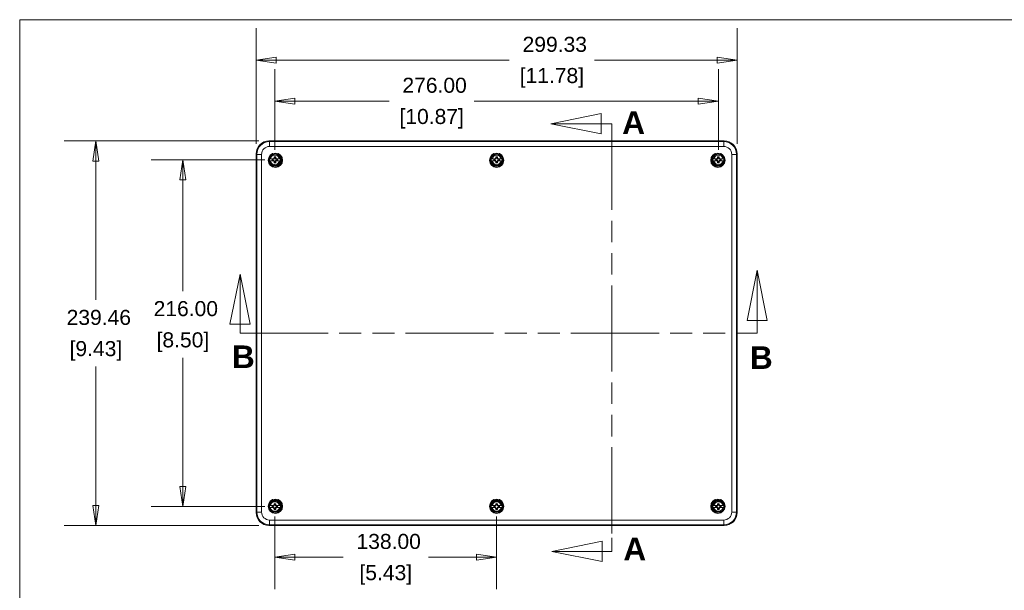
# Model space of a CAD drawing. Header units: millimetres. Extents: x 32 to 1714, y 32 to 1317.
# Tile 11 of 25: x 48 to 660, y 946 to 1302. Entities that reach past the tile are written whole.
import ezdxf

# ---------------------------------------------------------------- set-up
doc = ezdxf.new("R2010")
doc.units = ezdxf.units.MM
doc.header["$LTSCALE"] = 6.25
doc.linetypes.add('DOUBLE_DASH_CHAIN', pattern=[1.2403, 0.6614, -0.0827, 0.1654, -0.0827, 0.1654, -0.0827])
for name, color, linetype, lineweight in [('Dimension (ANSI)', 7, 'Continuous', 9), ('Section Line (ANSI)', 7, 'DOUBLE_DASH_CHAIN', 9), ('Sketch Geometry (ANSI)', 7, 'Continuous', 9), ('Visible (ANSI)', 7, 'Continuous', 9), ('Visible Narrow (ANSI)', 7, 'Continuous', 9)]:
    doc.layers.add(name, color=color, linetype=linetype, lineweight=lineweight)
doc.styles.add('Label Text (ANSI)', font='arialbd.ttf')
doc.styles.add('Note Text (ANSI)', font='arial.ttf')
doc.dimstyles.new('Default - mm_inch (ANSI)', dxfattribs={"dimscale": 6.25, "dimtxt": 1.5, "dimasz": 2, "dimexe": 3.175, "dimexo": 1, "dimgap": 0.8, "dimtad": 0, "dimtih": 1, "dimtoh": 1, "dimrnd": 1e-08, "dimzin": 4, "dimdsep": 46, "dimtxsty": 'Note Text (ANSI)', "dimblk": 'Filled-1', "dimcen": 0.09, "dimdle": 10, "dimclrd": 256, "dimclre": 256, "dimclrt": 256, "dimadec": 1, "dimazin": 0, "dimtfac": 1.333333, "dimtofl": 0, "dimtmove": 0, "dimatfit": 3, "dimfxl": 1, "dimtolj": 1, "dimtzin": 0, "dimlwd": -1, "dimlwe": -1, "dimarcsym": 0})

# ---------------------------------------------------------------- blocks, each defined once
blk = doc.blocks.new('Borders Default Border')
at = {"layer": 'Sketch Geometry (ANSI)', "flags": 128}
blk.add_lwpolyline([(7.62, 7.62), (7.62, 208.28), (271.78, 208.28), (271.78, 7.62), (7.62, 7.62)], dxfattribs=at)
blk = doc.blocks.new('2dTransSection0')
at = {"layer": 'Section Line (ANSI)', "linetype": 'Continuous'}
for p, q in [((29.56, 182.932), (28.56, 177.932)), ((29.56, 177.932), (29.56, 182.932)), ((30.56, 177.932), (29.56, 182.932)), ((81.046, 183.3), (80.046, 178.3)), ((81.046, 178.3), (81.046, 183.3)), ((82.046, 178.3), (81.046, 183.3)), ((28.56, 177.932), (30.56, 177.932)), ((29.56, 177.033), (29.56, 177.932)), ((80.046, 178.3), (82.046, 178.3)), ((81.046, 177.033), (81.046, 178.3)), ((29.56, 177.033), (30.98, 177.033)), ((79.626, 177.033), (81.046, 177.033))]:
    blk.add_line(p, q, dxfattribs=at)
at = {"layer": 'Section Line (ANSI)', "linetype": 'DOUBLE_DASH_CHAIN', "ltscale": 2.124515}
blk.add_line((29.56, 177.033), (81.046, 177.033), dxfattribs=at)
at = {"layer": 'Section Line (ANSI)', "linetype": 'Continuous', "flags": 128}
for points in [[(30.56, 177.932), (29.56, 182.932), (28.56, 177.932), (30.56, 177.932)], [(82.046, 178.3), (81.046, 183.3), (80.046, 178.3), (82.046, 178.3)]]:
    blk.add_lwpolyline(points, dxfattribs=at)
at = {"layer": 'Section Line (ANSI)'}
for points in [[(30.56, 177.932), (29.56, 182.932), (28.56, 177.932), (30.56, 177.932)], [(82.046, 178.3), (81.046, 183.3), (80.046, 178.3), (82.046, 178.3)]]:
    blk.add_solid(points, dxfattribs=at)
at = {"layer": 'Section Line (ANSI)', "char_height": 2.25, "attachment_point": 7, "style": 'Label Text (ANSI)'}
for insert in [(28.75, 173.56), (80.325, 173.475)]:
    blk.add_mtext('B', dxfattribs=dict(at, insert=insert))
blk = doc.blocks.new('2dTransSection1')
at = {"layer": 'Section Line (ANSI)', "linetype": 'Continuous'}
for p, q in [((65.5, 198.913), (60.5, 197.913)), ((65.5, 196.913), (65.5, 198.913)), ((65.5, 197.913), (60.5, 197.913)), ((60.5, 197.913), (65.5, 196.913)), ((66.578, 197.913), (65.5, 197.913)), ((66.578, 197.913), (66.578, 196.55)), ((65.607, 156.293), (60.607, 155.293)), ((65.607, 154.293), (65.607, 156.293)), ((66.578, 156.656), (66.578, 155.293)), ((65.607, 155.293), (60.607, 155.293)), ((60.607, 155.293), (65.607, 154.293)), ((66.578, 155.293), (65.607, 155.293))]:
    blk.add_line(p, q, dxfattribs=at)
at = {"layer": 'Section Line (ANSI)', "linetype": 'DOUBLE_DASH_CHAIN', "ltscale": 2.078981}
blk.add_line((66.578, 197.913), (66.578, 155.293), dxfattribs=at)
at = {"layer": 'Section Line (ANSI)', "linetype": 'Continuous', "flags": 128}
for points in [[(65.5, 198.913), (60.5, 197.913), (65.5, 196.913), (65.5, 198.913)], [(65.607, 156.293), (60.607, 155.293), (65.607, 154.293), (65.607, 156.293)]]:
    blk.add_lwpolyline(points, dxfattribs=at)
at = {"layer": 'Section Line (ANSI)'}
for points in [[(65.5, 198.913), (60.5, 197.913), (65.5, 196.913), (65.5, 198.913)], [(65.607, 156.293), (60.607, 155.293), (65.607, 154.293), (65.607, 156.293)]]:
    blk.add_solid(points, dxfattribs=at)
at = {"layer": 'Section Line (ANSI)', "char_height": 2.25, "attachment_point": 7, "style": 'Label Text (ANSI)'}
for insert in [(67.613, 196.897), (67.729, 154.396)]:
    blk.add_mtext('A', dxfattribs=dict(at, insert=insert))
blk = doc.blocks.new('Filled-1')
at = {"color": 0}
for p, q in [((0, 0), (-1, 0.15)), ((-1, 0.15), (-1, -0.15)), ((-1, 0), (0, 0)), ((-1, -0.15), (0, 0))]:
    blk.add_line(p, q, dxfattribs=at)
at = {"color": 0, "flags": 128}
blk.add_lwpolyline([(-1, -0.15), (0, 0), (-1, 0.15), (-1, -0.15)], dxfattribs=at)
at = {"color": 0}
blk.add_solid([(-1, -0.15), (0, 0), (-1, 0.15), (-1, -0.15)], dxfattribs=at)
blk = doc.blocks.new('*D10')
at = {"layer": 'Defpoints', "color": 0, "transparency": 16777216}
for p in [(494.1, 1276.54), (194.77, 1218.21), (494.1, 1218.21)]:
    blk.add_point(p, dxfattribs=at)
at = {"layer": 'Dimension (ANSI)', "transparency": 16777216}
for p, q in [((194.77, 1224.46), (194.77, 1296.39)), ((494.1, 1224.46), (494.1, 1296.39)), ((207.27, 1276.54), (352.24, 1276.54)), ((481.6, 1276.54), (405.35, 1276.54))]:
    blk.add_line(p, q, dxfattribs=at)
at = {"layer": 'Dimension (ANSI)', "transparency": 16777216, "xscale": 12.5, "yscale": 12.5, "zscale": 12.5, "rotation": 180}
blk.add_blockref('Filled-1', (194.77, 1276.54), dxfattribs=at)
at = {"layer": 'Dimension (ANSI)', "transparency": 16777216, "xscale": 12.5, "yscale": 12.5, "zscale": 12.5}
blk.add_blockref('Filled-1', (494.1, 1276.54), dxfattribs=at)
at = {"layer": 'Dimension (ANSI)', "transparency": 16777216, "char_height": 9.375, "attachment_point": 5, "style": 'Note Text (ANSI)'}
for s, insert in [('\\A1; 299.33', (378.79, 1286.33)), ('\\A1;[11.78]', (378.79, 1265.54))]:
    blk.add_mtext(s, dxfattribs=dict(at, insert=insert))
blk = doc.blocks.new('*D11')
at = {"layer": 'Defpoints', "color": 0, "transparency": 16777216}
for p in [(206.43, 1251.05), (206.43, 1214.46), (482.43, 1214.46)]:
    blk.add_point(p, dxfattribs=at)
at = {"layer": 'Dimension (ANSI)', "transparency": 16777216}
for p, q in [((206.43, 1220.71), (206.43, 1270.89)), ((482.43, 1220.71), (482.43, 1270.89)), ((218.93, 1251.05), (277.47, 1251.05)), ((469.93, 1251.05), (330.54, 1251.05))]:
    blk.add_line(p, q, dxfattribs=at)
at = {"layer": 'Dimension (ANSI)', "transparency": 16777216, "xscale": 12.5, "yscale": 12.5, "zscale": 12.5, "rotation": 180}
blk.add_blockref('Filled-1', (206.43, 1251.05), dxfattribs=at)
at = {"layer": 'Dimension (ANSI)', "transparency": 16777216, "xscale": 12.5, "yscale": 12.5, "zscale": 12.5}
blk.add_blockref('Filled-1', (482.43, 1251.05), dxfattribs=at)
at = {"layer": 'Dimension (ANSI)', "transparency": 16777216, "char_height": 9.375, "attachment_point": 5, "style": 'Note Text (ANSI)'}
for s, insert in [('\\A1; 276.00', (304, 1260.83)), ('\\A1;[10.87]', (304, 1240.04))]:
    blk.add_mtext(s, dxfattribs=dict(at, insert=insert))
blk = doc.blocks.new('*D12')
at = {"layer": 'Defpoints', "color": 0, "transparency": 16777216}
for p in [(202.75, 1226.19), (95.05, 986.73), (202.75, 986.73)]:
    blk.add_point(p, dxfattribs=at)
at = {"layer": 'Dimension (ANSI)', "transparency": 16777216}
for p, q in [((196.5, 1226.19), (75.21, 1226.19)), ((95.05, 1213.69), (95.05, 1127.25)), ((95.05, 999.23), (95.05, 1085.66)), ((196.5, 986.73), (75.21, 986.73))]:
    blk.add_line(p, q, dxfattribs=at)
at = {"layer": 'Dimension (ANSI)', "transparency": 16777216, "xscale": 12.5, "yscale": 12.5, "zscale": 12.5}
for p, rotation in [((95.05, 1226.19), 90), ((95.05, 986.73), 270)]:
    blk.add_blockref('Filled-1', p, dxfattribs=dict(at, rotation=rotation))
at = {"layer": 'Dimension (ANSI)', "transparency": 16777216, "char_height": 9.375, "attachment_point": 5, "style": 'Note Text (ANSI)'}
for s, insert in [('\\A1; 239.46', (95.05, 1116.25)), ('\\A1;[9.43]', (95.05, 1095.45))]:
    blk.add_mtext(s, dxfattribs=dict(at, insert=insert))
blk = doc.blocks.new('*D13')
at = {"layer": 'Defpoints', "color": 0, "transparency": 16777216}
for p in [(149.19, 1214.46), (206.43, 1214.46), (206.43, 998.46)]:
    blk.add_point(p, dxfattribs=at)
at = {"layer": 'Dimension (ANSI)', "transparency": 16777216}
for p, q in [((200.18, 1214.46), (129.35, 1214.46)), ((149.19, 1201.96), (149.19, 1132.72)), ((149.19, 1010.96), (149.19, 1091.13)), ((200.18, 998.46), (129.35, 998.46))]:
    blk.add_line(p, q, dxfattribs=at)
at = {"layer": 'Dimension (ANSI)', "transparency": 16777216, "xscale": 12.5, "yscale": 12.5, "zscale": 12.5}
for p, rotation in [((149.19, 1214.46), 90), ((149.19, 998.46), 270)]:
    blk.add_blockref('Filled-1', p, dxfattribs=dict(at, rotation=rotation))
at = {"layer": 'Dimension (ANSI)', "transparency": 16777216, "char_height": 9.375, "attachment_point": 5, "style": 'Note Text (ANSI)'}
for s, insert in [('\\A1; 216.00', (149.19, 1121.71)), ('\\A1;[8.50]', (149.19, 1100.91))]:
    blk.add_mtext(s, dxfattribs=dict(at, insert=insert))
blk = doc.blocks.new('*D36')
at = {"layer": 'Defpoints', "color": 0, "transparency": 16777216}
for p in [(206.43, 998.46), (344.43, 998.46), (344.43, 966.92)]:
    blk.add_point(p, dxfattribs=at)
at = {"layer": 'Dimension (ANSI)', "transparency": 16777216}
for p, q in [((206.43, 992.21), (206.43, 947.07)), ((344.43, 992.21), (344.43, 947.07)), ((218.93, 966.92), (248.9, 966.92)), ((331.93, 966.92), (301.97, 966.92))]:
    blk.add_line(p, q, dxfattribs=at)
at = {"layer": 'Dimension (ANSI)', "transparency": 16777216, "xscale": 12.5, "yscale": 12.5, "zscale": 12.5, "rotation": 180}
blk.add_blockref('Filled-1', (206.43, 966.92), dxfattribs=at)
at = {"layer": 'Dimension (ANSI)', "transparency": 16777216, "xscale": 12.5, "yscale": 12.5, "zscale": 12.5}
blk.add_blockref('Filled-1', (344.43, 966.92), dxfattribs=at)
at = {"layer": 'Dimension (ANSI)', "transparency": 16777216, "char_height": 9.375, "attachment_point": 5, "style": 'Note Text (ANSI)'}
for s, insert in [('\\A1; 138.00', (275.43, 976.7)), ('\\A1;[5.43]', (275.43, 955.91))]:
    blk.add_mtext(s, dxfattribs=dict(at, insert=insert))

msp = doc.modelspace()

# ---------------------------------------------------------------- linework, layer by layer
at = {"layer": 'Visible (ANSI)'}
for p, q in [((486.1172, 1226.1866), (202.7537, 1226.1866)), ((194.7729, 1218.2058), (194.7729, 994.7074)), ((203.0483, 1215.0822), (203.5832, 1215.0822)), ((203.5832, 1213.8322), (203.0483, 1213.8322)), ((205.442, 1215.0822), (203.5832, 1215.0822)), ((203.5832, 1213.8322), (205.442, 1213.8322)), ((205.3414, 1214.8294), (204.7533, 1214.8294)), ((204.7533, 1214.085), (205.3414, 1214.085)), ((204.8783, 1214.6795), (205.3737, 1214.6795)), ((205.3737, 1214.2348), (204.8783, 1214.2348)), ((205.8381, 1215.0539), (205.3414, 1214.8294)), ((205.3414, 1214.8294), (205.3737, 1214.6795)), ((205.3414, 1214.085), (205.3737, 1214.2348)), ((205.3414, 1214.085), (205.8381, 1213.8604)), ((205.3737, 1214.6795), (205.9513, 1214.9407)), ((205.9513, 1213.9737), (205.3737, 1214.2348)), ((205.442, 1215.0822), (205.8098, 1215.0822)), ((205.8098, 1213.8322), (205.442, 1213.8322)), ((205.6932, 1215.1988), (205.8098, 1215.0822)), ((205.6932, 1213.7156), (205.8098, 1213.8322)), ((205.8098, 1215.0822), (205.8508, 1215.0822)), ((205.8508, 1213.8322), (205.8098, 1213.8322)), ((205.8508, 1215.0822), (205.8381, 1215.0539)), ((205.8381, 1215.0539), (205.9513, 1214.9407)), ((205.8381, 1213.8604), (205.9513, 1213.9737)), ((205.8381, 1213.8604), (205.8508, 1213.8322)), ((205.876, 1215.5908), (206.2125, 1215.5183)), ((205.876, 1213.3236), (206.2125, 1213.3961)), ((205.9513, 1214.9407), (206.2125, 1215.5183)), ((206.2125, 1213.3961), (205.9513, 1213.9737)), ((206.2125, 1215.5183), (206.2125, 1216.0137)), ((206.2125, 1212.9006), (206.2125, 1213.3961)), ((206.6572, 1216.0137), (206.6572, 1215.5183)), ((206.9937, 1215.5908), (206.6572, 1215.5183)), ((206.6572, 1215.5183), (206.9183, 1214.9407)), ((206.9183, 1213.9737), (206.6572, 1213.3961)), ((206.9937, 1213.3236), (206.6572, 1213.3961)), ((206.6572, 1213.3961), (206.6572, 1212.9006)), ((207.0316, 1215.0539), (206.9183, 1214.9407)), ((206.9183, 1214.9407), (207.4959, 1214.6795)), ((207.4959, 1214.2348), (206.9183, 1213.9737)), ((207.0316, 1213.8604), (206.9183, 1213.9737)), ((207.0188, 1215.0822), (207.0598, 1215.0822)), ((207.0316, 1215.0539), (207.0188, 1215.0822)), ((207.0188, 1213.8322), (207.0316, 1213.8604)), ((207.0598, 1213.8322), (207.0188, 1213.8322)), ((207.5282, 1214.8294), (207.0316, 1215.0539)), ((207.0316, 1213.8604), (207.5282, 1214.085)), ((207.1764, 1215.1988), (207.0598, 1215.0822)), ((207.0598, 1215.0822), (207.4276, 1215.0822)), ((207.4276, 1213.8322), (207.0598, 1213.8322)), ((207.1764, 1213.7156), (207.0598, 1213.8322)), ((209.2865, 1215.0822), (207.4276, 1215.0822)), ((207.4276, 1213.8322), (209.2865, 1213.8322)), ((207.5282, 1214.8294), (207.4959, 1214.6795)), ((207.4959, 1214.6795), (207.9914, 1214.6795)), ((207.5282, 1214.085), (207.4959, 1214.2348)), ((207.9914, 1214.2348), (207.4959, 1214.2348)), ((208.1163, 1214.8294), (207.5282, 1214.8294)), ((207.5282, 1214.085), (208.1163, 1214.085)), ((209.2865, 1215.0822), (209.8213, 1215.0822)), ((209.8213, 1213.8322), (209.2865, 1213.8322)), ((341.0483, 1215.0822), (341.5832, 1215.0822)), ((341.5832, 1213.8322), (341.0483, 1213.8322)), ((343.442, 1215.0822), (341.5832, 1215.0822)), ((341.5832, 1213.8322), (343.442, 1213.8322)), ((343.3414, 1214.8294), (342.7533, 1214.8294)), ((342.7533, 1214.085), (343.3414, 1214.085)), ((342.8783, 1214.6795), (343.3737, 1214.6795)), ((343.3737, 1214.2348), (342.8783, 1214.2348)), ((343.8381, 1215.0539), (343.3414, 1214.8294)), ((343.3414, 1214.8294), (343.3737, 1214.6795)), ((343.3414, 1214.085), (343.3737, 1214.2348)), ((343.3414, 1214.085), (343.8381, 1213.8604)), ((343.3737, 1214.6795), (343.9513, 1214.9407)), ((343.9513, 1213.9737), (343.3737, 1214.2348)), ((343.442, 1215.0822), (343.8098, 1215.0822)), ((343.8098, 1213.8322), (343.442, 1213.8322)), ((343.6932, 1215.1988), (343.8098, 1215.0822)), ((343.6932, 1213.7156), (343.8098, 1213.8322)), ((343.8098, 1215.0822), (343.8508, 1215.0822)), ((343.8508, 1213.8322), (343.8098, 1213.8322)), ((343.8508, 1215.0822), (343.8381, 1215.0539)), ((343.8381, 1215.0539), (343.9513, 1214.9407)), ((343.8381, 1213.8604), (343.9513, 1213.9737)), ((343.8381, 1213.8604), (343.8508, 1213.8322)), ((343.876, 1215.5908), (344.2125, 1215.5183)), ((343.876, 1213.3236), (344.2125, 1213.3961)), ((343.9513, 1214.9407), (344.2125, 1215.5183)), ((344.2125, 1213.3961), (343.9513, 1213.9737)), ((344.2125, 1215.5183), (344.2125, 1216.0137)), ((344.2125, 1212.9006), (344.2125, 1213.3961)), ((344.6572, 1216.0137), (344.6572, 1215.5183)), ((344.9937, 1215.5908), (344.6572, 1215.5183)), ((344.6572, 1215.5183), (344.9183, 1214.9407)), ((344.9183, 1213.9737), (344.6572, 1213.3961)), ((344.9937, 1213.3236), (344.6572, 1213.3961)), ((344.6572, 1213.3961), (344.6572, 1212.9006)), ((345.0316, 1215.0539), (344.9183, 1214.9407)), ((344.9183, 1214.9407), (345.4959, 1214.6795)), ((345.4959, 1214.2348), (344.9183, 1213.9737)), ((345.0316, 1213.8604), (344.9183, 1213.9737)), ((345.0188, 1215.0822), (345.0598, 1215.0822)), ((345.0316, 1215.0539), (345.0188, 1215.0822)), ((345.0188, 1213.8322), (345.0316, 1213.8604)), ((345.0598, 1213.8322), (345.0188, 1213.8322)), ((345.5282, 1214.8294), (345.0316, 1215.0539)), ((345.0316, 1213.8604), (345.5282, 1214.085)), ((345.1764, 1215.1988), (345.0598, 1215.0822)), ((345.0598, 1215.0822), (345.4276, 1215.0822)), ((345.4276, 1213.8322), (345.0598, 1213.8322)), ((345.1764, 1213.7156), (345.0598, 1213.8322)), ((347.2865, 1215.0822), (345.4276, 1215.0822)), ((345.4276, 1213.8322), (347.2865, 1213.8322)), ((345.5282, 1214.8294), (345.4959, 1214.6795)), ((345.4959, 1214.6795), (345.9914, 1214.6795)), ((345.5282, 1214.085), (345.4959, 1214.2348)), ((345.9914, 1214.2348), (345.4959, 1214.2348)), ((346.1163, 1214.8294), (345.5282, 1214.8294)), ((345.5282, 1214.085), (346.1163, 1214.085)), ((347.2865, 1215.0822), (347.8213, 1215.0822)), ((347.8213, 1213.8322), (347.2865, 1213.8322)), ((479.0483, 1215.0822), (479.5832, 1215.0822)), ((479.5832, 1213.8322), (479.0483, 1213.8322)), ((481.442, 1215.0822), (479.5832, 1215.0822)), ((479.5832, 1213.8322), (481.442, 1213.8322)), ((481.3414, 1214.8294), (480.7533, 1214.8294)), ((480.7533, 1214.085), (481.3414, 1214.085)), ((480.8783, 1214.6795), (481.3737, 1214.6795)), ((481.3737, 1214.2348), (480.8783, 1214.2348)), ((481.8381, 1215.0539), (481.3414, 1214.8294)), ((481.3414, 1214.8294), (481.3737, 1214.6795)), ((481.3414, 1214.085), (481.3737, 1214.2348)), ((481.3414, 1214.085), (481.8381, 1213.8604)), ((481.3737, 1214.6795), (481.9513, 1214.9407)), ((481.9513, 1213.9737), (481.3737, 1214.2348)), ((481.442, 1215.0822), (481.8098, 1215.0822)), ((481.8098, 1213.8322), (481.442, 1213.8322)), ((481.6932, 1215.1988), (481.8098, 1215.0822)), ((481.6932, 1213.7156), (481.8098, 1213.8322)), ((481.8098, 1215.0822), (481.8508, 1215.0822)), ((481.8508, 1213.8322), (481.8098, 1213.8322)), ((481.8508, 1215.0822), (481.8381, 1215.0539)), ((481.8381, 1215.0539), (481.9513, 1214.9407)), ((481.8381, 1213.8604), (481.9513, 1213.9737)), ((481.8381, 1213.8604), (481.8508, 1213.8322)), ((481.876, 1215.5908), (482.2125, 1215.5183)), ((481.876, 1213.3236), (482.2125, 1213.3961)), ((481.9513, 1214.9407), (482.2125, 1215.5183)), ((482.2125, 1213.3961), (481.9513, 1213.9737)), ((482.2125, 1215.5183), (482.2125, 1216.0137)), ((482.2125, 1212.9006), (482.2125, 1213.3961)), ((482.6572, 1216.0137), (482.6572, 1215.5183)), ((482.9937, 1215.5908), (482.6572, 1215.5183)), ((482.6572, 1215.5183), (482.9183, 1214.9407)), ((482.9183, 1213.9737), (482.6572, 1213.3961)), ((482.9937, 1213.3236), (482.6572, 1213.3961)), ((482.6572, 1213.3961), (482.6572, 1212.9006)), ((483.0316, 1215.0539), (482.9183, 1214.9407)), ((482.9183, 1214.9407), (483.4959, 1214.6795)), ((483.4959, 1214.2348), (482.9183, 1213.9737)), ((483.0316, 1213.8604), (482.9183, 1213.9737)), ((483.0188, 1215.0822), (483.0598, 1215.0822)), ((483.0316, 1215.0539), (483.0188, 1215.0822)), ((483.0188, 1213.8322), (483.0316, 1213.8604)), ((483.0598, 1213.8322), (483.0188, 1213.8322)), ((483.5282, 1214.8294), (483.0316, 1215.0539)), ((483.0316, 1213.8604), (483.5282, 1214.085)), ((483.1764, 1215.1988), (483.0598, 1215.0822)), ((483.0598, 1215.0822), (483.4276, 1215.0822)), ((483.4276, 1213.8322), (483.0598, 1213.8322)), ((483.1764, 1213.7156), (483.0598, 1213.8322)), ((485.2865, 1215.0822), (483.4276, 1215.0822)), ((483.4276, 1213.8322), (485.2865, 1213.8322)), ((483.5282, 1214.8294), (483.4959, 1214.6795)), ((483.4959, 1214.6795), (483.9914, 1214.6795)), ((483.5282, 1214.085), (483.4959, 1214.2348)), ((483.9914, 1214.2348), (483.4959, 1214.2348)), ((484.1163, 1214.8294), (483.5282, 1214.8294)), ((483.5282, 1214.085), (484.1163, 1214.085)), ((485.2865, 1215.0822), (485.8213, 1215.0822)), ((485.8213, 1213.8322), (485.2865, 1213.8322)), ((494.0979, 994.7074), (494.0979, 1218.2058)), ((203.0483, 999.0822), (203.5832, 999.0822)), ((205.442, 999.0822), (203.5832, 999.0822)), ((205.3414, 998.8294), (204.7533, 998.8294)), ((205.8381, 999.0539), (205.3414, 998.8294)), ((205.3414, 998.8294), (205.3737, 998.6795)), ((205.3737, 998.6795), (205.9513, 998.9407)), ((205.442, 999.0822), (205.8098, 999.0822)), ((205.6932, 999.1988), (205.8098, 999.0822)), ((205.8098, 999.0822), (205.8508, 999.0822)), ((205.8508, 999.0822), (205.8381, 999.0539)), ((205.8381, 999.0539), (205.9513, 998.9407)), ((205.876, 999.5908), (206.2125, 999.5183)), ((205.9513, 998.9407), (206.2125, 999.5183)), ((206.2125, 999.5183), (206.2125, 1000.0137)), ((206.6572, 1000.0137), (206.6572, 999.5183)), ((206.9937, 999.5908), (206.6572, 999.5183)), ((206.6572, 999.5183), (206.9183, 998.9407)), ((207.0316, 999.0539), (206.9183, 998.9407)), ((206.9183, 998.9407), (207.4959, 998.6795)), ((207.0188, 999.0822), (207.0598, 999.0822)), ((207.0316, 999.0539), (207.0188, 999.0822)), ((207.5282, 998.8294), (207.0316, 999.0539)), ((207.1764, 999.1988), (207.0598, 999.0822)), ((207.0598, 999.0822), (207.4276, 999.0822)), ((209.2865, 999.0822), (207.4276, 999.0822)), ((207.5282, 998.8294), (207.4959, 998.6795)), ((208.1163, 998.8294), (207.5282, 998.8294)), ((209.2865, 999.0822), (209.8213, 999.0822)), ((341.0483, 999.0822), (341.5832, 999.0822)), ((343.442, 999.0822), (341.5832, 999.0822)), ((343.3414, 998.8294), (342.7533, 998.8294)), ((343.8381, 999.0539), (343.3414, 998.8294)), ((343.3414, 998.8294), (343.3737, 998.6795)), ((343.3737, 998.6795), (343.9513, 998.9407)), ((343.442, 999.0822), (343.8098, 999.0822)), ((343.6932, 999.1988), (343.8098, 999.0822)), ((343.8098, 999.0822), (343.8508, 999.0822)), ((343.8508, 999.0822), (343.8381, 999.0539)), ((343.8381, 999.0539), (343.9513, 998.9407)), ((343.876, 999.5908), (344.2125, 999.5183)), ((343.9513, 998.9407), (344.2125, 999.5183)), ((344.2125, 999.5183), (344.2125, 1000.0137)), ((344.6572, 1000.0137), (344.6572, 999.5183)), ((344.9937, 999.5908), (344.6572, 999.5183)), ((344.6572, 999.5183), (344.9183, 998.9407)), ((345.0316, 999.0539), (344.9183, 998.9407)), ((344.9183, 998.9407), (345.4959, 998.6795)), ((345.0188, 999.0822), (345.0598, 999.0822)), ((345.0316, 999.0539), (345.0188, 999.0822)), ((345.5282, 998.8294), (345.0316, 999.0539)), ((345.1764, 999.1988), (345.0598, 999.0822)), ((345.0598, 999.0822), (345.4276, 999.0822)), ((347.2865, 999.0822), (345.4276, 999.0822)), ((345.5282, 998.8294), (345.4959, 998.6795)), ((346.1163, 998.8294), (345.5282, 998.8294)), ((347.2865, 999.0822), (347.8213, 999.0822)), ((479.0483, 999.0822), (479.5832, 999.0822)), ((481.442, 999.0822), (479.5832, 999.0822)), ((481.3414, 998.8294), (480.7533, 998.8294)), ((481.8381, 999.0539), (481.3414, 998.8294)), ((481.3414, 998.8294), (481.3737, 998.6795)), ((481.3737, 998.6795), (481.9513, 998.9407)), ((481.442, 999.0822), (481.8098, 999.0822)), ((481.6932, 999.1988), (481.8098, 999.0822)), ((481.8098, 999.0822), (481.8508, 999.0822)), ((481.8508, 999.0822), (481.8381, 999.0539)), ((481.8381, 999.0539), (481.9513, 998.9407)), ((481.876, 999.5908), (482.2125, 999.5183)), ((481.9513, 998.9407), (482.2125, 999.5183)), ((482.2125, 999.5183), (482.2125, 1000.0137)), ((482.6572, 1000.0137), (482.6572, 999.5183)), ((482.9937, 999.5908), (482.6572, 999.5183)), ((482.6572, 999.5183), (482.9183, 998.9407)), ((483.0316, 999.0539), (482.9183, 998.9407)), ((482.9183, 998.9407), (483.4959, 998.6795)), ((483.0188, 999.0822), (483.0598, 999.0822)), ((483.0316, 999.0539), (483.0188, 999.0822)), ((483.5282, 998.8294), (483.0316, 999.0539)), ((483.1764, 999.1988), (483.0598, 999.0822)), ((483.0598, 999.0822), (483.4276, 999.0822)), ((485.2865, 999.0822), (483.4276, 999.0822)), ((483.5282, 998.8294), (483.4959, 998.6795)), ((484.1163, 998.8294), (483.5282, 998.8294)), ((485.2865, 999.0822), (485.8213, 999.0822)), ((203.5832, 997.8322), (203.0483, 997.8322)), ((203.5832, 997.8322), (205.442, 997.8322)), ((204.7533, 998.085), (205.3414, 998.085)), ((204.8783, 998.6795), (205.3737, 998.6795)), ((205.3737, 998.2348), (204.8783, 998.2348)), ((205.3414, 998.085), (205.3737, 998.2348)), ((205.3414, 998.085), (205.8381, 997.8604)), ((205.9513, 997.9737), (205.3737, 998.2348)), ((205.8098, 997.8322), (205.442, 997.8322)), ((205.6932, 997.7156), (205.8098, 997.8322)), ((205.8508, 997.8322), (205.8098, 997.8322)), ((205.8381, 997.8604), (205.9513, 997.9737)), ((205.8381, 997.8604), (205.8508, 997.8322)), ((205.876, 997.3236), (206.2125, 997.3961)), ((206.2125, 997.3961), (205.9513, 997.9737)), ((206.2125, 996.9006), (206.2125, 997.3961)), ((206.9183, 997.9737), (206.6572, 997.3961)), ((206.9937, 997.3236), (206.6572, 997.3961)), ((206.6572, 997.3961), (206.6572, 996.9006)), ((207.4959, 998.2348), (206.9183, 997.9737)), ((207.0316, 997.8604), (206.9183, 997.9737)), ((207.0188, 997.8322), (207.0316, 997.8604)), ((207.0598, 997.8322), (207.0188, 997.8322)), ((207.0316, 997.8604), (207.5282, 998.085)), ((207.4276, 997.8322), (207.0598, 997.8322)), ((207.1764, 997.7156), (207.0598, 997.8322)), ((207.4276, 997.8322), (209.2865, 997.8322)), ((207.4959, 998.6795), (207.9914, 998.6795)), ((207.5282, 998.085), (207.4959, 998.2348)), ((207.9914, 998.2348), (207.4959, 998.2348)), ((207.5282, 998.085), (208.1163, 998.085)), ((209.8213, 997.8322), (209.2865, 997.8322)), ((341.5832, 997.8322), (341.0483, 997.8322)), ((341.5832, 997.8322), (343.442, 997.8322)), ((342.7533, 998.085), (343.3414, 998.085)), ((342.8783, 998.6795), (343.3737, 998.6795)), ((343.3737, 998.2348), (342.8783, 998.2348)), ((343.3414, 998.085), (343.3737, 998.2348)), ((343.3414, 998.085), (343.8381, 997.8604)), ((343.9513, 997.9737), (343.3737, 998.2348)), ((343.8098, 997.8322), (343.442, 997.8322)), ((343.6932, 997.7156), (343.8098, 997.8322)), ((343.8508, 997.8322), (343.8098, 997.8322)), ((343.8381, 997.8604), (343.9513, 997.9737)), ((343.8381, 997.8604), (343.8508, 997.8322)), ((343.876, 997.3236), (344.2125, 997.3961)), ((344.2125, 997.3961), (343.9513, 997.9737)), ((344.2125, 996.9006), (344.2125, 997.3961)), ((344.9183, 997.9737), (344.6572, 997.3961)), ((344.9937, 997.3236), (344.6572, 997.3961)), ((344.6572, 997.3961), (344.6572, 996.9006)), ((345.4959, 998.2348), (344.9183, 997.9737)), ((345.0316, 997.8604), (344.9183, 997.9737)), ((345.0188, 997.8322), (345.0316, 997.8604)), ((345.0598, 997.8322), (345.0188, 997.8322)), ((345.0316, 997.8604), (345.5282, 998.085)), ((345.4276, 997.8322), (345.0598, 997.8322)), ((345.1764, 997.7156), (345.0598, 997.8322)), ((345.4276, 997.8322), (347.2865, 997.8322)), ((345.4959, 998.6795), (345.9914, 998.6795)), ((345.5282, 998.085), (345.4959, 998.2348)), ((345.9914, 998.2348), (345.4959, 998.2348)), ((345.5282, 998.085), (346.1163, 998.085)), ((347.8213, 997.8322), (347.2865, 997.8322)), ((479.5832, 997.8322), (479.0483, 997.8322)), ((479.5832, 997.8322), (481.442, 997.8322)), ((480.7533, 998.085), (481.3414, 998.085)), ((480.8783, 998.6795), (481.3737, 998.6795)), ((481.3737, 998.2348), (480.8783, 998.2348)), ((481.3414, 998.085), (481.3737, 998.2348)), ((481.3414, 998.085), (481.8381, 997.8604)), ((481.9513, 997.9737), (481.3737, 998.2348)), ((481.8098, 997.8322), (481.442, 997.8322)), ((481.6932, 997.7156), (481.8098, 997.8322)), ((481.8508, 997.8322), (481.8098, 997.8322)), ((481.8381, 997.8604), (481.9513, 997.9737)), ((481.8381, 997.8604), (481.8508, 997.8322)), ((481.876, 997.3236), (482.2125, 997.3961)), ((482.2125, 997.3961), (481.9513, 997.9737)), ((482.2125, 996.9006), (482.2125, 997.3961)), ((482.9183, 997.9737), (482.6572, 997.3961)), ((482.9937, 997.3236), (482.6572, 997.3961)), ((482.6572, 997.3961), (482.6572, 996.9006)), ((483.4959, 998.2348), (482.9183, 997.9737)), ((483.0316, 997.8604), (482.9183, 997.9737)), ((483.0188, 997.8322), (483.0316, 997.8604)), ((483.0598, 997.8322), (483.0188, 997.8322)), ((483.0316, 997.8604), (483.5282, 998.085)), ((483.4276, 997.8322), (483.0598, 997.8322)), ((483.1764, 997.7156), (483.0598, 997.8322)), ((483.4276, 997.8322), (485.2865, 997.8322)), ((483.4959, 998.6795), (483.9914, 998.6795)), ((483.5282, 998.085), (483.4959, 998.2348)), ((483.9914, 998.2348), (483.4959, 998.2348)), ((483.5282, 998.085), (484.1163, 998.085)), ((485.8213, 997.8322), (485.2865, 997.8322)), ((202.7537, 986.7266), (486.1172, 986.7266))]:
    msp.add_line(p, q, dxfattribs=at)
for centre in [(344.4348, 1214.4572), (344.4348, 998.4572)]:
    msp.add_circle(centre, 3.45, dxfattribs=at)
for centre, radius, start, end in [((206.4348, 1214.4572), 3.45, 172.0216667, 111.8665121), ((206.4348, 1214.4572), 3.4437, 169.543355, 190.456645), ((206.4348, 1214.4572), 1.7222, 167.5181797, 192.4818203), ((206.4348, 1214.4572), 1.5723, 171.8705334, 188.1294666), ((206.4348, 1214.4572), 1.8887, 73.4273055, 106.5726945), ((206.4348, 1214.4572), 1.5723, 81.8705334, 98.1294666), ((206.4348, 1214.4572), 1.5723, 351.8705334, 8.1294666), ((206.4348, 1214.4572), 1.7222, 347.5181797, 12.4818203), ((206.4348, 1214.4572), 3.4437, 349.543355, 10.456645), ((344.4348, 1214.4572), 3.4437, 169.543355, 190.456645), ((344.4348, 1214.4572), 1.7222, 167.5181797, 192.4818203), ((344.4348, 1214.4572), 1.5723, 171.8705334, 188.1294666), ((344.4348, 1214.4572), 1.8887, 73.4273055, 106.5726945), ((344.4348, 1214.4572), 1.5723, 81.8705334, 98.1294666), ((344.4348, 1214.4572), 1.5723, 351.8705334, 8.1294666), ((344.4348, 1214.4572), 1.7222, 347.5181797, 12.4818203), ((344.4348, 1214.4572), 3.4437, 349.543355, 10.456645), ((482.4348, 1214.4572), 3.45, 67.9617036, 8.3782548), ((482.4348, 1214.4572), 3.4437, 169.543355, 190.456645), ((482.4348, 1214.4572), 1.7222, 167.5181797, 192.4818203), ((482.4348, 1214.4572), 1.5723, 171.8705334, 188.1294666), ((482.4348, 1214.4572), 1.8887, 73.4273055, 106.5726945), ((482.4348, 1214.4572), 1.5723, 81.8705334, 98.1294666), ((482.4348, 1214.4572), 1.5723, 351.8705334, 8.1294666), ((482.4348, 1214.4572), 1.7222, 347.5181797, 12.4818203), ((482.4348, 1214.4572), 3.4437, 349.543355, 10.456645), ((206.4348, 1214.4572), 1.8887, 253.4273055, 286.5726945), ((206.4348, 1214.4572), 1.5723, 261.8705334, 278.1294666), ((344.4348, 1214.4572), 1.8887, 253.4273055, 286.5726945), ((344.4348, 1214.4572), 1.5723, 261.8705334, 278.1294666), ((482.4348, 1214.4572), 1.8887, 253.4273055, 286.5726945), ((482.4348, 1214.4572), 1.5723, 261.8705334, 278.1294666), ((206.4348, 998.4572), 3.45, 247.7998727, 188.0485215), ((206.4348, 998.4572), 3.4437, 169.543355, 190.456645), ((206.4348, 998.4572), 1.7222, 167.5181797, 192.4818203), ((206.4348, 998.4572), 1.8887, 73.4273055, 106.5726945), ((206.4348, 998.4572), 1.5723, 81.8705334, 98.1294666), ((206.4348, 998.4572), 1.7222, 347.5181797, 12.4818203), ((206.4348, 998.4572), 3.4437, 349.543355, 10.456645), ((344.4348, 998.4572), 3.4437, 169.543355, 190.456645), ((344.4348, 998.4572), 1.7222, 167.5181797, 192.4818203), ((344.4348, 998.4572), 1.8887, 73.4273055, 106.5726945), ((344.4348, 998.4572), 1.5723, 81.8705334, 98.1294666), ((344.4348, 998.4572), 1.7222, 347.5181797, 12.4818203), ((344.4348, 998.4572), 3.4437, 349.543355, 10.456645), ((482.4348, 998.4572), 3.45, 351.5484138, 292.3753145), ((482.4348, 998.4572), 3.4437, 169.543355, 190.456645), ((482.4348, 998.4572), 1.7222, 167.5181797, 192.4818203), ((482.4348, 998.4572), 1.8887, 73.4273055, 106.5726945), ((482.4348, 998.4572), 1.5723, 81.8705334, 98.1294666), ((482.4348, 998.4572), 1.7222, 347.5181797, 12.4818203), ((482.4348, 998.4572), 3.4437, 349.543355, 10.456645), ((206.4348, 998.4572), 1.5723, 171.8705334, 188.1294666), ((206.4348, 998.4572), 1.8887, 253.4273055, 286.5726945), ((206.4348, 998.4572), 1.5723, 261.8705334, 278.1294666), ((206.4348, 998.4572), 1.5723, 351.8705334, 8.1294666), ((344.4348, 998.4572), 1.5723, 171.8705334, 188.1294666), ((344.4348, 998.4572), 1.8887, 253.4273055, 286.5726945), ((344.4348, 998.4572), 1.5723, 261.8705334, 278.1294666), ((344.4348, 998.4572), 1.5723, 351.8705334, 8.1294666), ((482.4348, 998.4572), 1.5723, 171.8705334, 188.1294666), ((482.4348, 998.4572), 1.8887, 253.4273055, 286.5726945), ((482.4348, 998.4572), 1.5723, 261.8705334, 278.1294666), ((482.4348, 998.4572), 1.5723, 351.8705334, 8.1294666)]:
    msp.add_arc(centre, radius, start, end, dxfattribs=at)
for centre, major_axis, ratio, start_param, end_param in [((202.7562, 1218.2034), (-5.6458, 5.6458), 0.99969546, 5.49793944, 7.06843118), ((486.1147, 1218.2034), (5.6458, 5.6458), 0.99969546, 5.49793944, 7.06843118), ((206.6563, 1213.9672), (7.9782, 3.6066), 0.17364818, 1.61310028, 1.64478156), ((206.6563, 1214.9472), (-7.9782, 3.6066), 0.17364818, 1.4968111, 1.52849237), ((206.9248, 1214.2357), (3.6066, 7.9782), 0.17364818, 1.47897873, 1.52849237), ((206.9248, 1214.6787), (-3.6066, 7.9782), 0.17364818, 1.61310028, 1.66261393), ((207.3773, 1214.4572), (0, 8.7202), 0.17364818, 1.36168096, 1.44042563), ((207.3773, 1214.4572), (0, 8.7202), 0.17364818, 1.70116703, 1.77991169), ((205.4923, 1214.4572), (0, -8.7202), 0.17364818, 1.70116703, 1.77991169), ((205.4923, 1214.4572), (0, -8.7202), 0.17364818, 1.36168096, 1.44042563), ((205.9448, 1214.2357), (3.6066, -7.9782), 0.17364818, 1.61310028, 1.66261393), ((205.9448, 1214.6787), (-3.6066, -7.9782), 0.17364818, 1.47897873, 1.52849237), ((206.2133, 1213.9672), (7.9782, -3.6066), 0.17364818, 1.4968111, 1.52849237), ((206.2133, 1214.9472), (-7.9782, -3.6066), 0.17364818, 1.61310028, 1.64478156), ((344.6563, 1213.9672), (7.9782, 3.6066), 0.17364818, 1.61310028, 1.64478156), ((344.6563, 1214.9472), (-7.9782, 3.6066), 0.17364818, 1.4968111, 1.52849237), ((344.9248, 1214.2357), (3.6066, 7.9782), 0.17364818, 1.47897873, 1.52849237), ((344.9248, 1214.6787), (-3.6066, 7.9782), 0.17364818, 1.61310028, 1.66261393), ((345.3773, 1214.4572), (0, 8.7202), 0.17364818, 1.36168096, 1.44042563), ((345.3773, 1214.4572), (0, 8.7202), 0.17364818, 1.70116703, 1.77991169), ((343.4923, 1214.4572), (0, -8.7202), 0.17364818, 1.70116703, 1.77991169), ((343.4923, 1214.4572), (0, -8.7202), 0.17364818, 1.36168096, 1.44042563), ((343.9448, 1214.2357), (3.6066, -7.9782), 0.17364818, 1.61310028, 1.66261393), ((343.9448, 1214.6787), (-3.6066, -7.9782), 0.17364818, 1.47897873, 1.52849237), ((344.2133, 1213.9672), (7.9782, -3.6066), 0.17364818, 1.4968111, 1.52849237), ((344.2133, 1214.9472), (-7.9782, -3.6066), 0.17364818, 1.61310028, 1.64478156), ((482.6563, 1213.9672), (7.9782, 3.6066), 0.17364818, 1.61310028, 1.64478156), ((482.6563, 1214.9472), (-7.9782, 3.6066), 0.17364818, 1.4968111, 1.52849237), ((482.9248, 1214.2357), (3.6066, 7.9782), 0.17364818, 1.47897873, 1.52849237), ((482.9248, 1214.6787), (-3.6066, 7.9782), 0.17364818, 1.61310028, 1.66261393), ((483.3773, 1214.4572), (0, 8.7202), 0.17364818, 1.36168096, 1.44042563), ((483.3773, 1214.4572), (0, 8.7202), 0.17364818, 1.70116703, 1.77991169), ((481.4923, 1214.4572), (0, -8.7202), 0.17364818, 1.70116703, 1.77991169), ((481.4923, 1214.4572), (0, -8.7202), 0.17364818, 1.36168096, 1.44042563), ((481.9448, 1214.2357), (3.6066, -7.9782), 0.17364818, 1.61310028, 1.66261393), ((481.9448, 1214.6787), (-3.6066, -7.9782), 0.17364818, 1.47897873, 1.52849237), ((482.2133, 1213.9672), (7.9782, -3.6066), 0.17364818, 1.4968111, 1.52849237), ((482.2133, 1214.9472), (-7.9782, -3.6066), 0.17364818, 1.61310028, 1.64478156), ((206.6563, 997.9672), (7.9782, 3.6066), 0.17364818, 1.61310028, 1.64478156), ((206.9248, 998.2357), (3.6066, 7.9782), 0.17364818, 1.47897873, 1.52849237), ((207.3773, 998.4572), (0, 8.7202), 0.17364818, 1.36168096, 1.44042563), ((205.4923, 998.4572), (0, -8.7202), 0.17364818, 1.70116703, 1.77991169), ((205.9448, 998.2357), (3.6066, -7.9782), 0.17364818, 1.61310028, 1.66261393), ((206.2133, 997.9672), (7.9782, -3.6066), 0.17364818, 1.4968111, 1.52849237), ((344.6563, 997.9672), (7.9782, 3.6066), 0.17364818, 1.61310028, 1.64478156), ((344.9248, 998.2357), (3.6066, 7.9782), 0.17364818, 1.47897873, 1.52849237), ((345.3773, 998.4572), (0, 8.7202), 0.17364818, 1.36168096, 1.44042563), ((343.4923, 998.4572), (0, -8.7202), 0.17364818, 1.70116703, 1.77991169), ((343.9448, 998.2357), (3.6066, -7.9782), 0.17364818, 1.61310028, 1.66261393), ((344.2133, 997.9672), (7.9782, -3.6066), 0.17364818, 1.4968111, 1.52849237), ((482.6563, 997.9672), (7.9782, 3.6066), 0.17364818, 1.61310028, 1.64478156), ((482.9248, 998.2357), (3.6066, 7.9782), 0.17364818, 1.47897873, 1.52849237), ((483.3773, 998.4572), (0, 8.7202), 0.17364818, 1.36168096, 1.44042563), ((481.4923, 998.4572), (0, -8.7202), 0.17364818, 1.70116703, 1.77991169), ((481.9448, 998.2357), (3.6066, -7.9782), 0.17364818, 1.61310028, 1.66261393), ((482.2133, 997.9672), (7.9782, -3.6066), 0.17364818, 1.4968111, 1.52849237), ((202.7562, 994.7098), (-5.6458, -5.6458), 0.99969546, 5.49793944, 7.06843118), ((206.6563, 998.9472), (-7.9782, 3.6066), 0.17364818, 1.4968111, 1.52849237), ((206.9248, 998.6787), (-3.6066, 7.9782), 0.17364818, 1.61310028, 1.66261393), ((207.3773, 998.4572), (0, 8.7202), 0.17364818, 1.70116703, 1.77991169), ((205.4923, 998.4572), (0, -8.7202), 0.17364818, 1.36168096, 1.44042563), ((205.9448, 998.6787), (-3.6066, -7.9782), 0.17364818, 1.47897873, 1.52849237), ((206.2133, 998.9472), (-7.9782, -3.6066), 0.17364818, 1.61310028, 1.64478156), ((344.6563, 998.9472), (-7.9782, 3.6066), 0.17364818, 1.4968111, 1.52849237), ((344.9248, 998.6787), (-3.6066, 7.9782), 0.17364818, 1.61310028, 1.66261393), ((345.3773, 998.4572), (0, 8.7202), 0.17364818, 1.70116703, 1.77991169), ((343.4923, 998.4572), (0, -8.7202), 0.17364818, 1.36168096, 1.44042563), ((343.9448, 998.6787), (-3.6066, -7.9782), 0.17364818, 1.47897873, 1.52849237), ((344.2133, 998.9472), (-7.9782, -3.6066), 0.17364818, 1.61310028, 1.64478156), ((482.6563, 998.9472), (-7.9782, 3.6066), 0.17364818, 1.4968111, 1.52849237), ((482.9248, 998.6787), (-3.6066, 7.9782), 0.17364818, 1.61310028, 1.66261393), ((483.3773, 998.4572), (0, 8.7202), 0.17364818, 1.70116703, 1.77991169), ((481.4923, 998.4572), (0, -8.7202), 0.17364818, 1.36168096, 1.44042563), ((481.9448, 998.6787), (-3.6066, -7.9782), 0.17364818, 1.47897873, 1.52849237), ((482.2133, 998.9472), (-7.9782, -3.6066), 0.17364818, 1.61310028, 1.64478156), ((486.1147, 994.7098), (5.6458, -5.6458), 0.99969546, 5.49793944, 7.06843118)]:
    msp.add_ellipse(centre, major_axis=major_axis, ratio=ratio, start_param=start_param, end_param=end_param, dxfattribs=at)
for points in [[(204.8783, 1214.6795), (204.8158, 1214.7516), (204.7533, 1214.8294)], [(204.8783, 1214.2348), (204.8158, 1214.1628), (204.7533, 1214.085)], [(205.8961, 1216.2675), (206.0662, 1216.1406), (206.2125, 1216.0137)], [(206.9735, 1216.2675), (206.8034, 1216.1406), (206.6572, 1216.0137)], [(208.1163, 1214.8294), (208.0538, 1214.7516), (207.9914, 1214.6795)], [(207.9914, 1214.2348), (208.0538, 1214.1628), (208.1163, 1214.085)], [(342.8783, 1214.6795), (342.8158, 1214.7516), (342.7533, 1214.8294)], [(342.8783, 1214.2348), (342.8158, 1214.1628), (342.7533, 1214.085)], [(343.8961, 1216.2675), (344.0662, 1216.1406), (344.2125, 1216.0137)], [(344.9735, 1216.2675), (344.8034, 1216.1406), (344.6572, 1216.0137)], [(346.1163, 1214.8294), (346.0538, 1214.7516), (345.9914, 1214.6795)], [(345.9914, 1214.2348), (346.0538, 1214.1628), (346.1163, 1214.085)], [(480.8783, 1214.6795), (480.8158, 1214.7516), (480.7533, 1214.8294)], [(480.8783, 1214.2348), (480.8158, 1214.1628), (480.7533, 1214.085)], [(481.8961, 1216.2675), (482.0662, 1216.1406), (482.2125, 1216.0137)], [(482.9735, 1216.2675), (482.8034, 1216.1406), (482.6572, 1216.0137)], [(484.1163, 1214.8294), (484.0538, 1214.7516), (483.9914, 1214.6795)], [(483.9914, 1214.2348), (484.0538, 1214.1628), (484.1163, 1214.085)], [(206.2125, 1212.9006), (206.0662, 1212.7738), (205.8961, 1212.6469)], [(206.6572, 1212.9006), (206.8034, 1212.7738), (206.9735, 1212.6469)], [(344.2125, 1212.9006), (344.0662, 1212.7738), (343.8961, 1212.6469)], [(344.6572, 1212.9006), (344.8034, 1212.7738), (344.9735, 1212.6469)], [(482.2125, 1212.9006), (482.0662, 1212.7738), (481.8961, 1212.6469)], [(482.6572, 1212.9006), (482.8034, 1212.7738), (482.9735, 1212.6469)], [(204.8783, 998.6795), (204.8158, 998.7516), (204.7533, 998.8294)], [(205.8961, 1000.2675), (206.0662, 1000.1406), (206.2125, 1000.0137)], [(206.9735, 1000.2675), (206.8034, 1000.1406), (206.6572, 1000.0137)], [(208.1163, 998.8294), (208.0538, 998.7516), (207.9914, 998.6795)], [(342.8783, 998.6795), (342.8158, 998.7516), (342.7533, 998.8294)], [(343.8961, 1000.2675), (344.0662, 1000.1406), (344.2125, 1000.0137)], [(344.9735, 1000.2675), (344.8034, 1000.1406), (344.6572, 1000.0137)], [(346.1163, 998.8294), (346.0538, 998.7516), (345.9914, 998.6795)], [(480.8783, 998.6795), (480.8158, 998.7516), (480.7533, 998.8294)], [(481.8961, 1000.2675), (482.0662, 1000.1406), (482.2125, 1000.0137)], [(482.9735, 1000.2675), (482.8034, 1000.1406), (482.6572, 1000.0137)], [(484.1163, 998.8294), (484.0538, 998.7516), (483.9914, 998.6795)], [(204.8783, 998.2348), (204.8158, 998.1628), (204.7533, 998.085)], [(206.2125, 996.9006), (206.0662, 996.7738), (205.8961, 996.6469)], [(206.6572, 996.9006), (206.8034, 996.7738), (206.9735, 996.6469)], [(207.9914, 998.2348), (208.0538, 998.1628), (208.1163, 998.085)], [(342.8783, 998.2348), (342.8158, 998.1628), (342.7533, 998.085)], [(344.2125, 996.9006), (344.0662, 996.7738), (343.8961, 996.6469)], [(344.6572, 996.9006), (344.8034, 996.7738), (344.9735, 996.6469)], [(345.9914, 998.2348), (346.0538, 998.1628), (346.1163, 998.085)], [(480.8783, 998.2348), (480.8158, 998.1628), (480.7533, 998.085)], [(482.2125, 996.9006), (482.0662, 996.7738), (481.8961, 996.6469)], [(482.6572, 996.9006), (482.8034, 996.7738), (482.9735, 996.6469)], [(483.9914, 998.2348), (484.0538, 998.1628), (484.1163, 998.085)]]:
    msp.add_open_spline(points, degree=2, dxfattribs=at)
at = {"layer": 'Visible Narrow (ANSI)'}
for p, q in [((203.1378, 1225.8026), (202.7537, 1226.1866)), ((485.7331, 1225.8026), (203.1378, 1225.8026)), ((203.1378, 1225.8026), (203.1378, 1222.8098)), ((486.1172, 1226.1866), (485.7331, 1225.8026)), ((485.7331, 1222.8098), (485.7331, 1225.8026)), ((203.1378, 1222.8098), (485.7331, 1222.8098)), ((194.7729, 1218.2058), (195.157, 1217.8218)), ((195.157, 1217.8218), (195.157, 995.0915)), ((198.1498, 1217.8218), (195.157, 1217.8218)), ((198.1498, 995.0915), (198.1498, 1217.8218)), ((490.7211, 1217.8218), (490.7211, 995.0915)), ((493.7139, 1217.8218), (490.7211, 1217.8218)), ((493.7139, 1217.8218), (494.0979, 1218.2058)), ((493.7139, 995.0915), (493.7139, 1217.8218)), ((195.157, 995.0915), (194.7729, 994.7074)), ((195.157, 995.0915), (198.1498, 995.0915)), ((490.7211, 995.0915), (493.7139, 995.0915)), ((494.0979, 994.7074), (493.7139, 995.0915)), ((202.7537, 986.7266), (203.1378, 987.1107)), ((485.7331, 990.1035), (203.1378, 990.1035)), ((203.1378, 990.1035), (203.1378, 987.1107)), ((203.1378, 987.1107), (485.7331, 987.1107)), ((485.7331, 987.1107), (485.7331, 990.1035)), ((485.7331, 987.1107), (486.1172, 986.7266))]:
    msp.add_line(p, q, dxfattribs=at)
for centre, radius in [((206.7459, 1214.2136), 4.4672), ((206.7459, 1214.2136), 3.9686), ((344.4354, 1214.2136), 4.4672), ((344.4354, 1214.2136), 3.9686), ((344.4354, 1214.2136), 3.7584), ((482.1249, 1214.2136), 4.4672), ((482.1249, 1214.2136), 3.9686), ((206.7459, 998.6996), 4.4672), ((206.7459, 998.6996), 3.9686), ((344.4354, 998.6996), 4.4672), ((344.4354, 998.6996), 3.9686), ((344.4354, 998.6996), 3.7584), ((482.1249, 998.6996), 4.4672), ((482.1249, 998.6996), 3.9686)]:
    msp.add_circle(centre, radius, dxfattribs=at)
for centre, radius, start, end in [((206.7459, 1214.2136), 3.7584, 178.7209285, 105.1672504), ((206.4348, 1214.4572), 2.9193, 12.3621126, 167.6378874), ((206.4348, 1214.4572), 2.9193, 192.3621126, 347.6378874), ((206.7459, 1214.2136), 3.2598, 257.7148762, 26.1733026), ((344.4348, 1214.4572), 2.9193, 12.3621126, 167.6378874), ((344.4348, 1214.4572), 2.9193, 192.3621126, 347.6378874), ((482.1249, 1214.2136), 3.7584, 74.7772332, 1.5627252), ((482.1249, 1214.2136), 3.2598, 154.0306642, 282.3092943), ((482.4348, 1214.4572), 2.9193, 12.3621126, 167.6378874), ((482.4348, 1214.4572), 2.9193, 192.3621126, 347.6378874), ((344.4354, 1214.2136), 3.2598, 230.1692451, 310.1301847), ((206.7459, 998.6996), 3.7584, 254.5811853, 181.2672089), ((206.4348, 998.4572), 2.9193, 12.3621126, 167.6378874), ((206.7459, 998.6996), 3.2598, 333.7585562, 102.0898379), ((344.4348, 998.4572), 2.9193, 12.3621126, 167.6378874), ((344.4354, 998.6996), 3.2598, 50.2265812, 129.4725667), ((482.1249, 998.6996), 3.7584, 358.4478195, 285.4759088), ((482.1249, 998.6996), 3.2598, 77.8866216, 206.0371066), ((482.4348, 998.4572), 2.9193, 12.3621126, 167.6378874), ((206.4348, 998.4572), 2.9193, 192.3621126, 347.6378874), ((344.4348, 998.4572), 2.9193, 192.3621126, 347.6378874), ((482.4348, 998.4572), 2.9193, 192.3621126, 347.6378874)]:
    msp.add_arc(centre, radius, start, end, dxfattribs=at)
for centre, major_axis, ratio in [((203.1393, 1217.8203), (-5.6446, 5.6446), 0.99992381), ((485.7316, 1217.8203), (5.6446, 5.6446), 0.99992381), ((203.1393, 1217.8203), (-3.5287, 3.5287), 0.99969546), ((485.7316, 1217.8203), (3.5287, 3.5287), 0.99969546), ((203.1393, 995.093), (-5.6446, -5.6446), 0.99992381), ((203.1393, 995.093), (-3.5287, -3.5287), 0.99969546), ((485.7316, 995.093), (3.5287, -3.5287), 0.99969546), ((485.7316, 995.093), (5.6446, -5.6446), 0.99992381)]:
    msp.add_ellipse(centre, major_axis=major_axis, ratio=ratio, start_param=5.49793944, end_param=7.06843118, dxfattribs=at)

# ---------------------------------------------------------------- block references
at = {"xscale": 6.25, "yscale": 6.25, "zscale": 6.25}
msp.add_blockref('Borders Default Border', (0, 0), dxfattribs=at)
at = {"layer": 'Section Line (ANSI)', "xscale": 6.25, "yscale": 6.25, "zscale": 6.25}
for name in ['2dTransSection1', '2dTransSection0']:
    msp.add_blockref(name, (0, 0), dxfattribs=at)

# ---------------------------------------------------------------- dimensions: what is measured, and where the dimension line sits
at = {"layer": 'Dimension (ANSI)'}
for base, p1, p2, angle, text, override, picture, middle in [((494.0979483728, 1276.5439766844), (194.7729483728, 1218.2058314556), (494.0979483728, 1218.2058314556), 180, ' <>\\X[11.78]', {"dimgap": 0.8, "dimtih": 0, "dimtoh": 0, "dimdec": 2, "dimpost": '\\X', "dimtol": 0, "dimlim": 0, "dimtp": 0, "dimtm": 0, "dimtdec": 2, "dimatfit": 1}, '*D10', (378.7947111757, 1276.5439766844)), ((206.4348, 1251.0459), (482.4348, 1214.4572), (206.4348, 1214.4572), 180, ' <>\\X[10.87]', {"dimgap": 0.8, "dimtih": 0, "dimtoh": 0, "dimdec": 2, "dimpost": '\\X', "dimtol": 0, "dimlim": 0, "dimtp": 0, "dimtm": 0, "dimtdec": 2, "dimatfit": 1}, '*D11', (304.0048, 1251.0459)), ((95.0545, 986.7266), (202.7537, 1226.1866), (202.7537, 986.7266), 90, ' <>\\X[9.43]', {"dimgap": 0.8, "dimdec": 2, "dimpost": '\\X', "dimtol": 0, "dimlim": 0, "dimtp": 0, "dimtm": 0, "dimtdec": 2, "dimatfit": 1}, '*D12', (95.0545, 1106.4566)), ((149.1949, 1214.4572), (206.4348, 998.4572), (206.4348, 1214.4572), 90, ' <>\\X[8.50]', {"dimgap": 0.8, "dimdec": 2, "dimpost": '\\X', "dimtol": 0, "dimlim": 0, "dimtp": 0, "dimtm": 0, "dimtdec": 2, "dimatfit": 1}, '*D13', (149.1949, 1111.9224)), ((344.4348, 966.9151), (206.4348, 998.4572), (344.4348, 998.4572), 180, ' <>\\X[5.43]', {"dimgap": 0.8, "dimtih": 0, "dimtoh": 0, "dimdec": 2, "dimpost": '\\X', "dimtol": 0, "dimlim": 0, "dimtp": 0, "dimtm": 0, "dimtdec": 2, "dimatfit": 1}, '*D36', (275.4348, 966.9151))]:
    dim = msp.add_linear_dim(base=base, p1=p1, p2=p2, angle=angle, text=text, dimstyle='Default - mm_inch (ANSI)', override=override, dxfattribs=at)
    dim.commit()
    dim.dimension.update_dxf_attribs({"geometry": picture, "text_midpoint": middle, "dimtype": 160})

doc.saveas('drawing.dxf')
